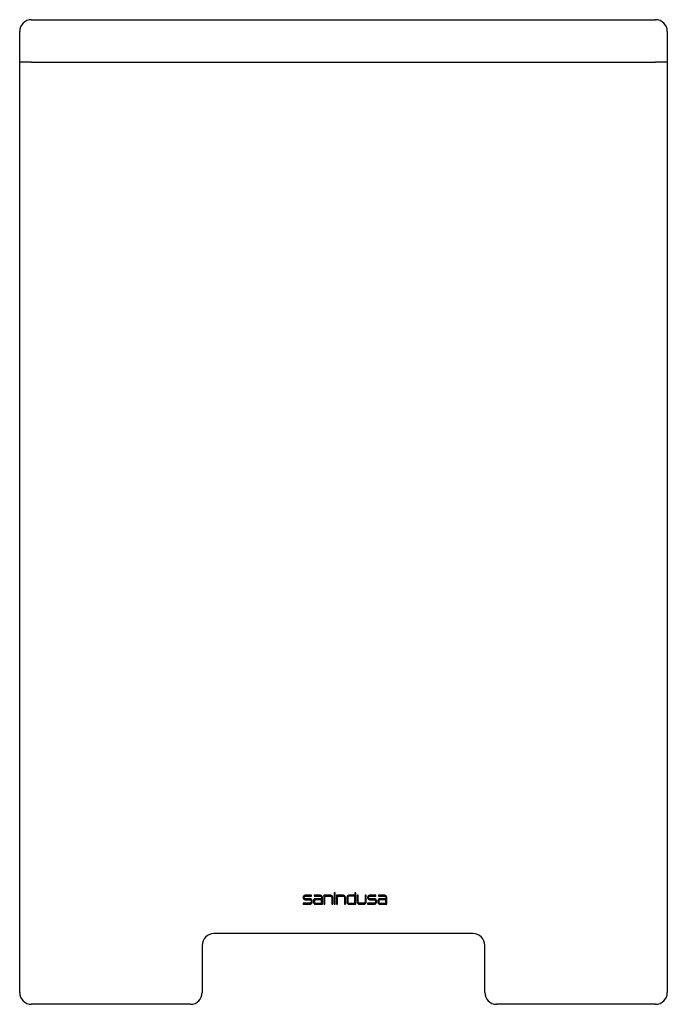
# Model space of a CAD drawing. Header units: millimetres. Extents: x 615.685 to 615.96, y 825.824 to 826.242.
import ezdxf

# ---------------------------------------------------------------- set-up
doc = ezdxf.new("R2010")
doc.units = ezdxf.units.MM
doc.layers.add('SANINDUSA', color=3, linetype='Continuous')

msp = doc.modelspace()

# ---------------------------------------------------------------- linework, layer by layer
at = {"layer": 'SANINDUSA'}
for p, q in [((615.68978, 826.24242), (615.95478, 826.24242)), ((615.68478, 826.22442), (615.68478, 826.23742)), ((615.95978, 826.23742), (615.95978, 826.22442)), ((615.68478, 825.82942), (615.68478, 826.22442)), ((615.68978, 826.22442), (615.68478, 826.22442)), ((615.68978, 826.22442), (615.95478, 826.22442)), ((615.95978, 826.22442), (615.95478, 826.22442)), ((615.95978, 826.22442), (615.95978, 825.82942)), ((615.80514, 825.86991), (615.80514, 825.86964)), ((615.80554, 825.86964), (615.80554, 825.86991)), ((615.80863, 825.87071), (615.80594, 825.87071)), ((615.80594, 825.87031), (615.80863, 825.87031)), ((615.80812, 825.86924), (615.80594, 825.86924)), ((615.80594, 825.86884), (615.80813, 825.86884)), ((615.80853, 825.86844), (615.80853, 825.86772)), ((615.80863, 825.87031), (615.80863, 825.87071)), ((615.80892, 825.86773), (615.80892, 825.86844)), ((615.80954, 825.86844), (615.80954, 825.86773)), ((615.80983, 825.87071), (615.80983, 825.87031)), ((615.81252, 825.87071), (615.80983, 825.87071)), ((615.80983, 825.87031), (615.81252, 825.87031)), ((615.80993, 825.86844), (615.80993, 825.86772)), ((615.81292, 825.86884), (615.81033, 825.86884)), ((615.81292, 825.86924), (615.81034, 825.86924)), ((615.81292, 825.86991), (615.81292, 825.86924)), ((615.81292, 825.86732), (615.81292, 825.86884)), ((615.81332, 825.86693), (615.81332, 825.86991)), ((615.81393, 825.87071), (615.81393, 825.86693)), ((615.8169, 825.87071), (615.81393, 825.87071)), ((615.81433, 825.86693), (615.81433, 825.87031)), ((615.81433, 825.87031), (615.81692, 825.87031)), ((615.81732, 825.86991), (615.81732, 825.86693)), ((615.8177, 825.86693), (615.8177, 825.86991)), ((615.81833, 825.87168), (615.81833, 825.87109)), ((615.81871, 825.87168), (615.81833, 825.87168)), ((615.81833, 825.87109), (615.81871, 825.87109)), ((615.81833, 825.87071), (615.81833, 825.86693)), ((615.81871, 825.87071), (615.81833, 825.87071)), ((615.81871, 825.87109), (615.81871, 825.87168)), ((615.81871, 825.86693), (615.81871, 825.87071)), ((615.81933, 825.87071), (615.81933, 825.86693)), ((615.82231, 825.87071), (615.81933, 825.87071)), ((615.81972, 825.86693), (615.81972, 825.87031)), ((615.81972, 825.87031), (615.82231, 825.87031)), ((615.82271, 825.86991), (615.82271, 825.86693)), ((615.82311, 825.86693), (615.82311, 825.86991)), ((615.82371, 825.86991), (615.8237, 825.86774)), ((615.8241, 825.86991), (615.8241, 825.86772)), ((615.82709, 825.87031), (615.8245, 825.87031)), ((615.82709, 825.87071), (615.82451, 825.87071)), ((615.82709, 825.87168), (615.82709, 825.87071)), ((615.82748, 825.87168), (615.82709, 825.87168)), ((615.82709, 825.86732), (615.82709, 825.87031)), ((615.82748, 825.86693), (615.82748, 825.87168)), ((615.8281, 825.87071), (615.8281, 825.86773)), ((615.82849, 825.87071), (615.8281, 825.87071)), ((615.82849, 825.86772), (615.82849, 825.87071)), ((615.83188, 825.87071), (615.83148, 825.87071)), ((615.83148, 825.87071), (615.83148, 825.86772)), ((615.83188, 825.86773), (615.83188, 825.87071)), ((615.83249, 825.86991), (615.83249, 825.86964)), ((615.83289, 825.86964), (615.83289, 825.86991)), ((615.83598, 825.87071), (615.83329, 825.87071)), ((615.83329, 825.87031), (615.83598, 825.87031)), ((615.83546, 825.86924), (615.83329, 825.86924)), ((615.83329, 825.86884), (615.83548, 825.86884)), ((615.83588, 825.86844), (615.83588, 825.86772)), ((615.83598, 825.87031), (615.83598, 825.87071)), ((615.83626, 825.86773), (615.83626, 825.86843)), ((615.83689, 825.86844), (615.83689, 825.86773)), ((615.83718, 825.87071), (615.83718, 825.87031)), ((615.83986, 825.87071), (615.83718, 825.87071)), ((615.83718, 825.87031), (615.83986, 825.87031)), ((615.83729, 825.86844), (615.83729, 825.86772)), ((615.84026, 825.86924), (615.83769, 825.86924)), ((615.84026, 825.86884), (615.83769, 825.86884)), ((615.84026, 825.86991), (615.84026, 825.86924)), ((615.84026, 825.86732), (615.84026, 825.86884)), ((615.84066, 825.86693), (615.84066, 825.86991)), ((615.80813, 825.86732), (615.80514, 825.86732)), ((615.80514, 825.86732), (615.80514, 825.86693)), ((615.80514, 825.86693), (615.80812, 825.86693)), ((615.81033, 825.86732), (615.81292, 825.86732)), ((615.81034, 825.86693), (615.81332, 825.86693)), ((615.81393, 825.86693), (615.81433, 825.86693)), ((615.81732, 825.86693), (615.8177, 825.86693)), ((615.81833, 825.86693), (615.81871, 825.86693)), ((615.81933, 825.86693), (615.81972, 825.86693)), ((615.82271, 825.86693), (615.82311, 825.86693)), ((615.8245, 825.86732), (615.82709, 825.86732)), ((615.8245, 825.86693), (615.82748, 825.86693)), ((615.83108, 825.86732), (615.82889, 825.86732)), ((615.8289, 825.86693), (615.83108, 825.86693)), ((615.83548, 825.86732), (615.83249, 825.86732)), ((615.83249, 825.86732), (615.83249, 825.86693)), ((615.83249, 825.86693), (615.83546, 825.86693)), ((615.83769, 825.86732), (615.84026, 825.86732)), ((615.83769, 825.86693), (615.84066, 825.86693)), ((615.87728, 825.85442), (615.76728, 825.85442)), ((615.76228, 825.84942), (615.76228, 825.82942)), ((615.88228, 825.82942), (615.88228, 825.84942)), ((615.75728, 825.82442), (615.68978, 825.82442)), ((615.95478, 825.82442), (615.88728, 825.82442))]:
    msp.add_line(p, q, dxfattribs=at)
for centre, radius, start, end in [((615.68978, 826.23742), 0.005, 90, 180), ((615.95478, 826.23742), 0.005, 0, 90), ((615.80594, 825.86991), 0.0008, 90, 180), ((615.80594, 825.86964), 0.0008, 180, 270), ((615.80594, 825.86991), 0.0004, 90, 180), ((615.80594, 825.86964), 0.0004, 180, 270), ((615.80812, 825.86844), 0.0008, 0, 90), ((615.80812, 825.86773), 0.0008, 270, 0), ((615.80813, 825.86844), 0.0004, 0, 90), ((615.80813, 825.86772), 0.0004, 270, 0), ((615.81034, 825.86844), 0.0008, 90, 180), ((615.81034, 825.86773), 0.0008, 180, 270), ((615.81033, 825.86844), 0.0004, 90, 180), ((615.81033, 825.86772), 0.0004, 180, 270), ((615.81252, 825.86991), 0.0008, 0, 90), ((615.81252, 825.86991), 0.0004, 0, 90), ((615.8169, 825.86991), 0.0008, 0, 90), ((615.81692, 825.86991), 0.0004, 0, 90), ((615.82231, 825.86991), 0.0008, 0, 90), ((615.82231, 825.86991), 0.0004, 0, 90), ((615.8245, 825.86773), 0.0008, 179.7853, 270), ((615.82451, 825.86991), 0.0008, 90, 179.7853), ((615.8245, 825.86991), 0.0004, 90, 180), ((615.8245, 825.86772), 0.0004, 180, 270), ((615.8289, 825.86773), 0.0008, 180, 270), ((615.82889, 825.86772), 0.0004, 180, 270.204), ((615.83108, 825.86773), 0.0008, 270, 0), ((615.83108, 825.86772), 0.0004, 270.204, 0), ((615.83329, 825.86991), 0.0008, 90, 180), ((615.83329, 825.86964), 0.0008, 180, 270), ((615.83329, 825.86991), 0.0004, 90, 180), ((615.83329, 825.86964), 0.0004, 180, 270), ((615.83546, 825.86844), 0.0008, 359.4643, 90), ((615.83546, 825.86773), 0.0008, 270, 359.4643), ((615.83548, 825.86844), 0.0004, 0, 90), ((615.83548, 825.86772), 0.0004, 270, 0), ((615.83769, 825.86844), 0.0008, 90, 180), ((615.83769, 825.86773), 0.0008, 180, 270), ((615.83769, 825.86844), 0.0004, 90, 180), ((615.83769, 825.86772), 0.0004, 180, 270), ((615.83986, 825.86991), 0.0008, 0, 90), ((615.83986, 825.86991), 0.0004, 0, 90), ((615.76728, 825.84942), 0.005, 90, 180), ((615.87728, 825.84942), 0.005, 0, 90), ((615.68978, 825.82942), 0.005, 180, 270), ((615.75728, 825.82942), 0.005, 270, 0), ((615.88728, 825.82942), 0.005, 180, 270), ((615.95478, 825.82942), 0.005, 270, 0)]:
    msp.add_arc(centre, radius, start, end, dxfattribs=at)

doc.saveas('drawing.dxf')
